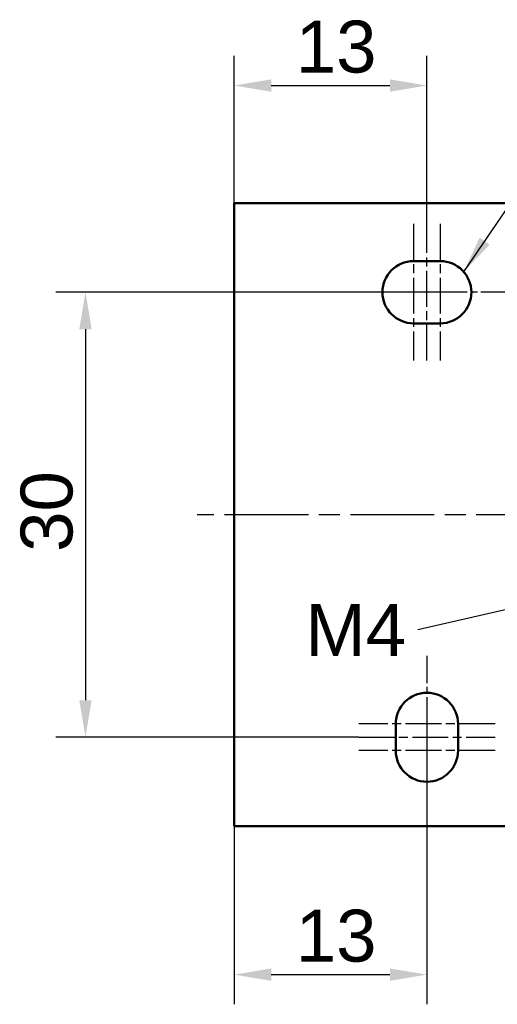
# Model space of a CAD drawing. Header units: millimetres. Extents: x 9 to 162, y 7 to 153.
# Tile 1 of 7: x 9 to 41, y 7 to 73. Entities that reach past the tile are written whole.
import ezdxf

# ---------------------------------------------------------------- set-up
doc = ezdxf.new("R2010")
doc.units = ezdxf.units.MM
doc.linetypes.add('CHAIN', pattern=[0.3543, 0.2362, -0.0295, 0.0591, -0.0295])
for name, color, linetype, lineweight, true_color in [('Bemaßungen(DIN)', 179, 'Continuous', 25, 0x262659), ('Mittellinie(DIN)', 179, 'CHAIN', 25, 0x262659), ('Mittelpunktmarkierung(DIN)', 179, 'Continuous', 25, 0x262659), ('Sichtbare Kanten(DIN)', 179, 'Continuous', 50, 0x262659), ('Symbole(DIN)', 179, 'Continuous', 25, 0x262659)]:
    doc.layers.add(name, color=color, linetype=linetype, lineweight=lineweight, true_color=true_color)
doc.styles.add('Aktuell-DIN', font='arial.ttf')
doc.styles.add('STANDARD-BSI~0', font='arial.ttf')
doc.dimstyles.new('Katalogzeichnungen', dxfattribs={"dimtxt": 3.5, "dimasz": 2.5, "dimexe": 2, "dimexo": 0, "dimgap": 0.8, "dimtad": 1, "dimrnd": 1e-08, "dimdsep": 46, "dimtxsty": 'STANDARD-BSI~0', "dimcen": 0.09, "dimdle": 10, "dimclrd": 250, "dimclre": 250, "dimclrt": 250, "dimazin": 2, "dimtfac": 1, "dimtmove": 0, "dimatfit": 3, "dimfxl": 1, "dimtolj": 1, "dimtzin": 0, "dimlwd": 25, "dimlwe": 25, "dimarcsym": 0})
doc.dimstyles.new('Katalogzeichnungen$7', dxfattribs={"dimtxt": 3.5, "dimasz": 2.5, "dimexe": 2, "dimexo": 0, "dimgap": 0.8, "dimtad": 1, "dimrnd": 1e-08, "dimdsep": 46, "dimtxsty": 'STANDARD-BSI~0', "dimcen": 0.09, "dimdle": 10, "dimclrd": 179, "dimclre": 250, "dimclrt": 250, "dimazin": 2, "dimtfac": 1, "dimtmove": 0, "dimatfit": 3, "dimfxl": 1, "dimtolj": 1, "dimtzin": 0, "dimlwd": 25, "dimlwe": 25, "dimarcsym": 0})
doc.dimstyles.new('STANDARD-DIN$7', dxfattribs={"dimtxt": 3.5, "dimasz": 2.5, "dimexe": 3.175, "dimexo": 0, "dimgap": 0.8, "dimtad": 1, "dimrnd": 1e-08, "dimtxsty": 'Aktuell-DIN', "dimcen": 0.09, "dimdle": 10, "dimclrd": 179, "dimclre": 250, "dimclrt": 179, "dimazin": 2, "dimtfac": 1, "dimtmove": 0, "dimatfit": 3, "dimfxl": 1, "dimtolj": 1, "dimtzin": 0, "dimlwd": 25, "dimlwe": 25, "dimarcsym": 0})

# ---------------------------------------------------------------- blocks, each defined once
blk = doc.blocks.new('*D9')
at = {"layer": 'Bemaßungen(DIN)', "color": 250, "linetype": 'Continuous', "lineweight": 25, "true_color": 0x3f3f3f, "transparency": 16777216}
for p, q in [((35.696, 54.763), (11.559, 54.763)), ((13.559, 52.263), (13.559, 27.263)), ((31.996, 24.763), (11.559, 24.763))]:
    blk.add_line(p, q, dxfattribs=at)
at = {"layer": 'Bemaßungen(DIN)', "color": 250, "linetype": 'Continuous', "true_color": 0x3f3f3f, "transparency": 16777216}
for points in [[(13.143, 52.263), (13.976, 52.263), (13.559, 54.763)], [(13.143, 27.263), (13.976, 27.263), (13.559, 24.763)]]:
    blk.add_solid(points, dxfattribs=at)
at = {"layer": 'Defpoints', "color": 0, "linetype": 'Continuous', "transparency": 16777216}
for p in [(35.696, 54.763), (13.559, 24.763), (31.996, 24.763)]:
    blk.add_point(p, dxfattribs=at)
at = {"layer": 'Bemaßungen(DIN)', "color": 250, "linetype": 'Continuous', "lineweight": 25, "true_color": 0x3f3f3f, "transparency": 16777216, "insert": (9.183, 37.263), "char_height": 3.5, "attachment_point": 1, "rotation": 90, "style": 'STANDARD-BSI~0'}
blk.add_mtext('\\A1;30', dxfattribs=at)
blk = doc.blocks.new('*D10')
at = {"layer": 'Bemaßungen(DIN)', "color": 250, "linetype": 'Continuous', "lineweight": 25, "true_color": 0x3f3f3f, "transparency": 16777216}
for p, q in [((36.596, 23.863), (36.596, 6.763)), ((23.596, 18.763), (23.596, 6.763)), ((26.096, 8.763), (34.096, 8.763))]:
    blk.add_line(p, q, dxfattribs=at)
at = {"layer": 'Bemaßungen(DIN)', "color": 250, "linetype": 'Continuous', "true_color": 0x3f3f3f, "transparency": 16777216}
for points in [[(26.096, 9.179), (26.096, 8.346), (23.596, 8.763)], [(34.096, 9.179), (34.096, 8.346), (36.596, 8.763)]]:
    blk.add_solid(points, dxfattribs=at)
at = {"layer": 'Defpoints', "color": 0, "linetype": 'Continuous', "transparency": 16777216}
for p in [(36.596, 23.863), (23.596, 18.763), (36.596, 8.763)]:
    blk.add_point(p, dxfattribs=at)
at = {"layer": 'Bemaßungen(DIN)', "color": 250, "linetype": 'Continuous', "lineweight": 25, "true_color": 0x3f3f3f, "transparency": 16777216, "insert": (27.754, 13.139), "char_height": 3.5, "attachment_point": 1, "style": 'STANDARD-BSI~0'}
blk.add_mtext('\\A1;13', dxfattribs=at)
blk = doc.blocks.new('*D14')
at = {"layer": 'Bemaßungen(DIN)', "color": 250, "linetype": 'Continuous', "lineweight": 25, "true_color": 0x3f3f3f, "transparency": 16777216}
for p, q in [((23.596, 60.763), (23.596, 70.695)), ((36.596, 59.363), (36.596, 70.695)), ((26.096, 68.695), (34.096, 68.695))]:
    blk.add_line(p, q, dxfattribs=at)
at = {"layer": 'Bemaßungen(DIN)', "color": 250, "linetype": 'Continuous', "true_color": 0x3f3f3f, "transparency": 16777216}
for points in [[(26.096, 69.112), (26.096, 68.278), (23.596, 68.695)], [(34.096, 69.112), (34.096, 68.278), (36.596, 68.695)]]:
    blk.add_solid(points, dxfattribs=at)
at = {"layer": 'Defpoints', "color": 0, "linetype": 'Continuous', "transparency": 16777216}
for p in [(36.596, 68.695), (23.596, 60.763), (36.596, 59.363)]:
    blk.add_point(p, dxfattribs=at)
at = {"layer": 'Bemaßungen(DIN)', "color": 250, "linetype": 'Continuous', "lineweight": 25, "true_color": 0x3f3f3f, "transparency": 16777216, "insert": (27.754, 73.071), "char_height": 3.5, "attachment_point": 1, "style": 'STANDARD-BSI~0'}
blk.add_mtext('\\A1;13', dxfattribs=at)

msp = doc.modelspace()

# ---------------------------------------------------------------- linework, layer by layer
at = {"layer": 'Mittellinie(DIN)', "linetype": 'CHAIN', "ltscale": 10.223008}
for p, q in [((36.596, 50.163), (36.596, 59.363)), ((31.996, 24.763), (41.196, 24.763))]:
    msp.add_line(p, q, dxfattribs=at)
at = {"layer": 'Mittellinie(DIN)', "linetype": 'CHAIN', "ltscale": 23.990969}
msp.add_line((71.096, 39.763), (21.096, 39.763), dxfattribs=at)
at = {"layer": 'Mittelpunktmarkierung(DIN)', "linetype": 'CHAIN', "ltscale": 10.223008}
for p, q in [((35.696, 59.363), (35.696, 50.163)), ((37.496, 59.363), (37.496, 50.163)), ((41.196, 25.663), (31.996, 25.663)), ((41.196, 23.863), (31.996, 23.863))]:
    msp.add_line(p, q, dxfattribs=at)
at = {"layer": 'Mittelpunktmarkierung(DIN)', "linetype": 'CHAIN', "ltscale": 7.889472}
for p, q in [((38.196, 54.763), (31.096, 54.763)), ((42.096, 54.763), (34.996, 54.763)), ((36.596, 30.263), (36.596, 23.163)), ((36.596, 26.363), (36.596, 19.263))]:
    msp.add_line(p, q, dxfattribs=at)
at = {"layer": 'Sichtbare Kanten(DIN)'}
for p, q in [((68.596, 60.763), (23.596, 60.763)), ((23.596, 60.763), (23.596, 18.763)), ((35.696, 56.863), (37.496, 56.863)), ((37.496, 52.663), (35.696, 52.663)), ((34.496, 23.863), (34.496, 25.663)), ((38.696, 25.663), (38.696, 23.863)), ((68.596, 18.763), (23.596, 18.763))]:
    msp.add_line(p, q, dxfattribs=at)
for centre, start, end in [((35.696, 54.763), 90, 270), ((37.496, 54.763), 270, 90), ((36.596, 25.663), 0, 180), ((36.596, 23.863), 180, 0)]:
    msp.add_arc(centre, 2.1, start, end, dxfattribs=at)

# ---------------------------------------------------------------- texts
at = {"layer": 'Symbole(DIN)', "color": 179, "true_color": 0x262659, "insert": (28.391, 33.749), "char_height": 3.5, "width": 6.79192, "attachment_point": 1, "style": 'Aktuell-DIN'}
msp.add_mtext('{M4}', dxfattribs=at)

# ---------------------------------------------------------------- dimensions: what is measured, and where the dimension line sits
at = {"layer": 'Bemaßungen(DIN)', "color": 250, "linetype": 'Continuous', "lineweight": 25, "true_color": 0x3f3f3f}
for base, p1, p2, angle, picture, middle in [((36.596, 68.695), (23.596, 60.763), (36.596, 59.363), 180, '*D14', (30.096, 68.695)), ((13.559, 24.763), (35.696, 54.763), (31.996, 24.763), 270, '*D9', (13.559, 39.763)), ((36.596, 8.763), (23.596, 18.763), (36.596, 23.863), 180, '*D10', (30.096, 8.763))]:
    dim = msp.add_linear_dim(base=base, p1=p1, p2=p2, angle=angle, dimstyle='Katalogzeichnungen', override={"dimgap": 0.8, "dimdec": 2, "dimtol": 0, "dimlim": 0, "dimtp": 0, "dimtm": 0, "dimtdec": 2, "dimtofl": 0, "dimatfit": 1}, dxfattribs=at)
    dim.commit()
    dim.dimension.update_dxf_attribs({"geometry": picture, "text_midpoint": middle, "dimtype": 160})

# ---------------------------------------------------------------- leaders
at = {"layer": 'Symbole(DIN)', "color": 179, "linetype": 'Continuous', "lineweight": 25, "true_color": 0x262659, "annotation_type": 0, "has_hookline": 1}
for points, dimstyle, hookline_direction, text_width in [([(39.081, 56.14), (48.773, 70.362), (51.273, 70.362)], 'Katalogzeichnungen$7', 0, 18.436), ([(47.996, 34.763), (35.983, 31.999)], 'STANDARD-DIN$7', 1, 6.193)]:
    msp.add_leader(points, dimstyle=dimstyle, override={"dimtad": 0}, dxfattribs=dict(at, hookline_direction=hookline_direction, text_width=text_width))

doc.saveas('drawing.dxf')
